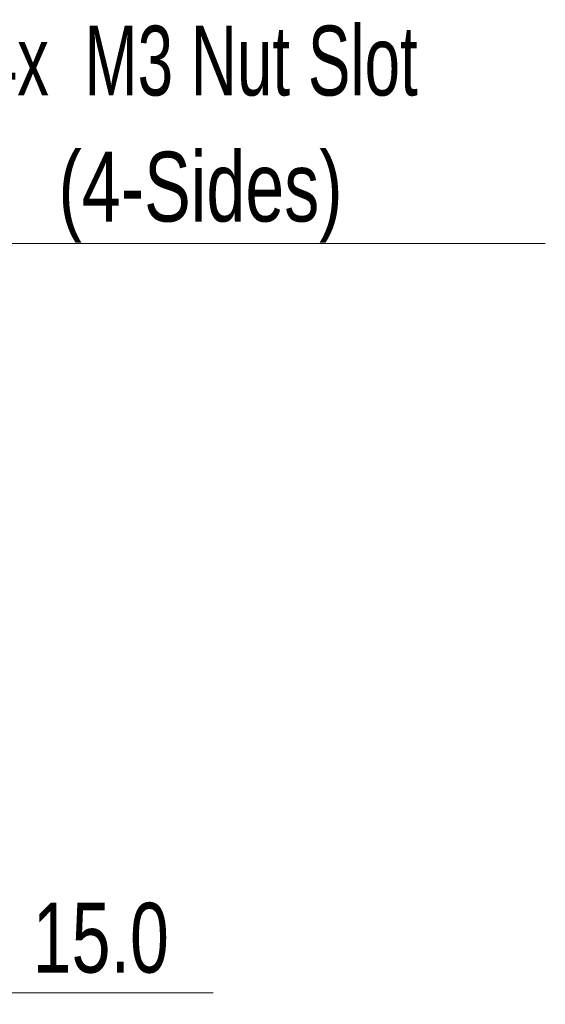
# Model space of a CAD drawing. Header units: millimetres. Extents: x 6 to 294, y 6 to 202.
# Tile 3 of 6: x 151 to 167, y 108 to 138. Entities that reach past the tile are written whole.
import ezdxf

# ---------------------------------------------------------------- set-up
doc = ezdxf.new("R2010")
doc.units = ezdxf.units.MM
doc.styles.add('SLDTEXTSTYLE0', font='TXT', dxfattribs={"width": 0.75})
doc.styles.add('SLDTEXTSTYLE6', font='TXT', dxfattribs={"width": 0.683333})
doc.dimstyles.new('SLDDIMSTYLE1', dxfattribs={"dimtxt": 2.116667, "dimasz": 2.5, "dimexe": 0, "dimexo": 0.0625, "dimgap": 0.529167, "dimtad": 1, "dimdec": 1, "dimlfac": 2, "dimrnd": 1e-09, "dimzin": 4, "dimdsep": 46, "dimtxsty": 'SLDTEXTSTYLE0', "dimsah": 1, "dimcen": 0.09, "dimadec": 0, "dimazin": 1, "dimtfac": 1, "dimtdec": 1, "dimtmove": 0, "dimatfit": 0, "dimfxl": 1, "dimfrac": 2, "dimtolj": 1, "dimtzin": 12, "dimarcsym": 0})

# ---------------------------------------------------------------- blocks, each defined once
blk = doc.blocks.new('_D_4')
at = {"color": 7, "linetype": 'Continuous', "lineweight": 18}
for p, q in [((134.052, 108.848), (130.052, 108.848)), ((141.552, 108.848), (134.052, 108.848)), ((141.552, 108.848), (156.757, 108.848))]:
    blk.add_line(p, q, dxfattribs=at)
for points in [[(134.052, 108.848), (131.552, 109.198), (131.552, 108.498)], [(141.552, 108.848), (144.052, 108.498), (144.052, 109.198)]]:
    blk.add_solid(points, dxfattribs=at)
at = {"color": 7, "linetype": 'Continuous', "lineweight": 18, "insert": (151.285, 111.576), "char_height": 2.1167, "attachment_point": 1, "style": 'SLDTEXTSTYLE0'}
blk.add_mtext('15.0', dxfattribs=at)
blk = doc.blocks.new('SW_NOTE_3')
at = {"color": 0, "linetype": 'Continuous', "lineweight": 0}
blk.add_line((20.617, 0), (0, 0), dxfattribs=at)
at = {"color": 0, "linetype": 'Continuous', "lineweight": 0, "attachment_point": 2}
for s, insert, char_height, style in [('4x  M3 Nut Slot', (10.142, 6.601), 2.11667, 'SLDTEXTSTYLE6'), ('(4-Sides)', (10.167, 2.779), 2.1167, 'SLDTEXTSTYLE0')]:
    blk.add_mtext(s, dxfattribs=dict(at, insert=insert, char_height=char_height, style=style))

msp = doc.modelspace()

# ---------------------------------------------------------------- block references
at = {"color": 7, "linetype": 'Continuous', "lineweight": 0}
msp.add_blockref('SW_NOTE_3', (146.208, 131.574), dxfattribs=at)

# ---------------------------------------------------------------- dimensions: what is measured, and where the dimension line sits
at = {"color": 7, "linetype": 'Continuous', "lineweight": 18}
dim = msp.add_linear_dim(base=(134.052, 108.848), p1=(141.552, 121.098), p2=(134.052, 121.098), dimstyle='SLDDIMSTYLE1', dxfattribs=at)
dim.commit()
dim.dimension.update_dxf_attribs({"geometry": '_D_4', "text_midpoint": (154.021, 108.848), "dimtype": 160})

doc.saveas('drawing.dxf')
